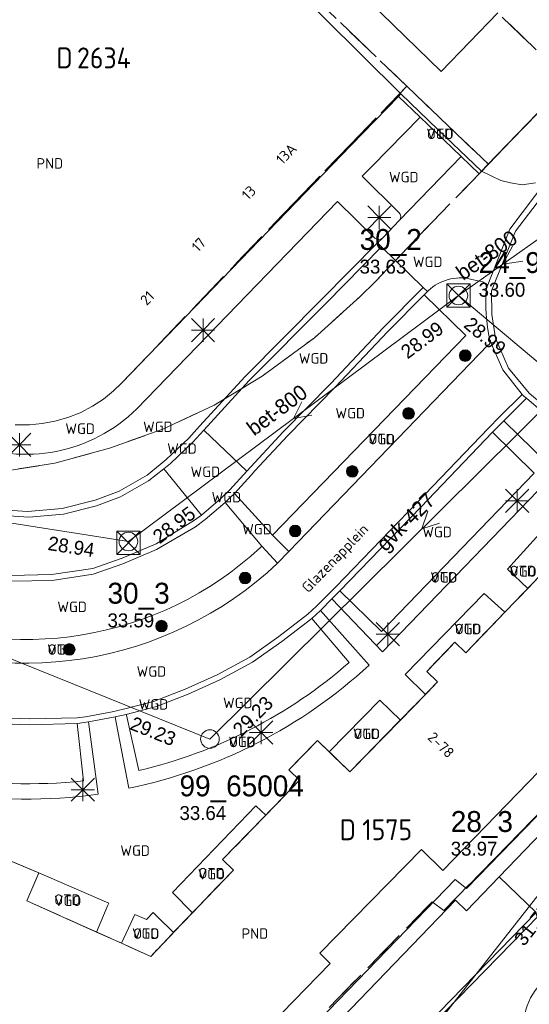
# Model space of a CAD drawing. Header units: metres. Extents: x 207644 to 210135, y 370459 to 373417.
# Tile 116 of 256: x 208509 to 208553, y 371749 to 371833. Entities that reach past the tile are written whole.
import ezdxf
from ezdxf.enums import TextEntityAlignment as Align

# ---------------------------------------------------------------- set-up
doc = ezdxf.new("R2010")
doc.units = ezdxf.units.M
doc.linetypes.add('HIDDEN2', pattern=[4.7625, 3.175, -1.5875])
for name, color, linetype in [('CON_BxH400x400mm', 7, 'Continuous'), ('CON_BxH427x427mm', 7, 'Continuous'), ('CON_BxH800x800mm', 7, 'Continuous'), ('DMM_BxH427x427mm', 7, 'Continuous'), ('DMM_BxH800x800mm', 7, 'Continuous'), ('GB', 1, 'Continuous'), ('INV_BxH400x400mm', 7, 'Continuous'), ('INV_BxH427x427mm', 7, 'Continuous'), ('INV_BxH800x800mm', 7, 'Continuous'), ('KAD_Niet_vastgesteld_Perceel', 30, 'Continuous'), ('KAD_perceelnummer', 212, 'Continuous'), ('KAD_sectie', 212, 'Continuous'), ('KAD_Vastgesteld_Perceel', 212, 'Continuous'), ('NAR', 7, 'Continuous'), ('NLV_inspectieput', 7, 'Continuous'), ('NLV_interne_overstor', 7, 'Continuous'), ('NNR_inspectieput', 7, 'Continuous'), ('NNR_interne_overstor', 7, 'Continuous'), ('NOD_inspectieput', 7, 'Continuous'), ('ORL', 7, 'Continuous'), ('OTD', 7, 'Continuous'), ('PIJL', 7, 'Continuous'), ('PND', 7, 'Continuous'), ('VGO', 7, 'Continuous'), ('WGD', 7, 'Continuous')]:
    doc.layers.add(name, color=color, linetype=linetype)
for name, color, linetype, lineweight in [('GIMGMV', 7, 'Continuous', 25), ('GMV', 7, 'Continuous', 25), ('Q21_lantaarnpaal', 1, 'Continuous', 0), ('Q26_boom', 72, 'Continuous', 0), ('Q28_rioolput', 153, 'Continuous', 0)]:
    doc.layers.add(name, color=color, linetype=linetype, lineweight=lineweight)
doc.styles.add('ISO', font='isocpeur.ttf', dxfattribs={"height": 1})
doc.styles.add('ISOCP', font='ISOCP.shx', dxfattribs={"height": 1.8})

# ---------------------------------------------------------------- blocks, each defined once
blk = doc.blocks.new('ACMAP_ANN_TEMPLATE_Vastgesteld_Perceelnummer')
at = {"layer": 'KAD_perceelnummer', "style": 'ISOCP'}
blk.add_attdef('Perceelnummer', text='', height=1.8, dxfattribs=at).set_placement((0, 0), align=Align.MIDDLE)
at = {"layer": 'KAD_sectie', "style": 'ISOCP'}
blk.add_attdef('sectie', text='', height=1.8, dxfattribs=at).set_placement((-2.7, 0), align=Align.MIDDLE_RIGHT)
blk = doc.blocks.new('Q28')
at = {"linetype": 'Continuous'}
for p, q in [((-1, -1), (1, 1)), ((-1, 1), (1, -1))]:
    blk.add_line(p, q, dxfattribs=at)
blk.add_lwpolyline([(1, 1), (1, -1), (-1, -1), (-1, 1)], close=True)
blk = doc.blocks.new('Q26')
blk.add_hatch(color=256).paths.add_polyline_path([(-0.452, -0.01, 1), (0.548, -0.01, 1)])
blk.add_circle((0.048, -0.01), 0.5)
blk = doc.blocks.new('Q21')
for p, q in [((-1, 1), (0, 0)), ((0, 1), (0, 0)), ((0, 0), (1, 1)), ((-1, 0), (0, 0)), ((-1, -1), (0, 0)), ((0, 0), (1, 0)), ((0, 0), (0, -1)), ((0, 0), (1, -1))]:
    blk.add_line(p, q)

msp = doc.modelspace()

# ---------------------------------------------------------------- linework, layer by layer
at = {"layer": 'CON_BxH400x400mm', "color": 253, "linetype": 'Continuous', "lineweight": 13}
msp.add_lwpolyline([(208555, 371760), (208532.09, 371730.81)], dxfattribs=at)
at = {"layer": 'CON_BxH427x427mm', "color": 253, "linetype": 'Continuous', "lineweight": 13}
for points in [[(208561.661, 371807.636), (208525.168, 371771.446)], [(208525.168, 371771.446), (208475.393, 371791.522)]]:
    msp.add_lwpolyline(points, dxfattribs=at)
at = {"layer": 'CON_BxH800x800mm', "color": 253, "linetype": 'Continuous', "lineweight": 13}
for points in [[(208554.217, 371815.046), (208546.57, 371809.64)], [(208546.57, 371809.64), (208518.15, 371788.46)], [(208589.539, 371773.543), (208546.57, 371809.64)], [(208518.15, 371788.46), (208466.6, 371796.56)]]:
    msp.add_lwpolyline(points, dxfattribs=at)
at = {"layer": 'GB', "color": 253, "linetype": 'Continuous', "lineweight": 13}
for points in [[(208525.006, 371843.499), (208541.623, 371827)], [(208545.083, 371828.938), (208538.872, 371834.951)], [(208549.965, 371833.977), (208545.083, 371828.938)], [(208537.338, 371822.602), (208541.415, 371826.784)], [(208508.39, 371798.51), (208509.623, 371798.501), (208510.731, 371798.611), (208511.822, 371798.824), (208512.941, 371799.151), (208513.982, 371799.548), (208515.068, 371800.103), (208516.011, 371800.725), (208516.862, 371801.423), (208517.563, 371802.09), (208537.295, 371822.557), (208537.338, 371822.602)], [(208552.538, 371784.415), (208550.568, 371782.372)], [(208545.239, 371760.135), (208562.703, 371778.168)], [(208543.724, 371775.295), (208541.578, 371773.09)], [(208534.432, 371771.338), (208531.965, 371768.805)], [(208535.452, 371770.345), (208534.432, 371771.338)], [(208531.965, 371768.805), (208532.896, 371767.898)], [(208532.896, 371767.898), (208529.98, 371764.903)], [(208507.234, 371761.29), (208510.438, 371759.919)], [(208534.64, 371753.002), (208543.393, 371761.928)], [(208543.393, 371761.928), (208545.239, 371760.135)], [(208523.672, 371756.498), (208522.041, 371754.795)], [(208517.558, 371753.865), (208515.399, 371754.836)], [(208535.534, 371752.135), (208534.64, 371753.002)], [(208524.033, 371740.321), (208535.534, 371752.135)]]:
    msp.add_lwpolyline(points, dxfattribs=at)
at = {"layer": 'GIMGMV', "color": 253, "linetype": 'Continuous', "lineweight": 13}
for points in [[(208541.623, 371827), (208541.415, 371826.784)], [(208552.538, 371784.415), (208553.61, 371785.528)], [(208550.568, 371782.372), (208547.204, 371778.882)], [(208546.271, 371779.787), (208543.836, 371777.275)], [(208547.204, 371778.882), (208546.271, 371779.787)], [(208543.836, 371777.275), (208544.77, 371776.37)], [(208544.77, 371776.37), (208543.724, 371775.295)], [(208541.578, 371773.09), (208537.226, 371768.617)], [(208537.226, 371768.617), (208535.452, 371770.345)], [(208529.98, 371764.903), (208526.26, 371761.081)], [(208526.26, 371761.081), (208527.192, 371760.174)], [(208509.415, 371757.529), (208510.386, 371759.798)], [(208510.386, 371759.798), (208510.438, 371759.919)], [(208527.192, 371760.174), (208524.845, 371757.723)], [(208524.845, 371757.723), (208523.672, 371756.498)], [(208515.399, 371754.836), (208509.415, 371757.529)], [(208522.041, 371754.795), (208520.068, 371752.735)], [(208520.068, 371752.735), (208517.558, 371753.865)]]:
    msp.add_lwpolyline(points, dxfattribs=at)
at = {"layer": 'GMV', "color": 253, "linetype": 'Continuous', "lineweight": 13}
for points in [[(208549.053, 371820.855), (208574.947, 371847.644)], [(208543.274, 371824.999), (208541.415, 371826.784)], [(208544.803, 371823.947), (208541.623, 371827)], [(208543.274, 371824.999), (208539.148, 371820.789)], [(208544.595, 371823.731), (208543.274, 371824.999)], [(208548.559, 371820.343), (208544.803, 371823.947)], [(208546.8, 371821.615), (208544.595, 371823.731)], [(208541.504, 371816.143), (208546.8, 371821.615)], [(208548.35, 371820.127), (208546.8, 371821.615)], [(208539.148, 371820.789), (208538.292, 371819.915), (208541.45, 371816.783)], [(208548.559, 371820.343), (208549.053, 371820.855)], [(208548.53, 371820.313), (208548.35, 371820.127)], [(208548.559, 371820.343), (208548.53, 371820.313)], [(208548.559, 371820.343), (208550.21, 371819.559)], [(208550.998, 371815.345), (208554.274, 371819.703)], [(208550.21, 371819.559), (208551.041, 371819.351)], [(208551.041, 371819.351), (208552.049, 371819.172)], [(208554.833, 371819.565), (208551.475, 371815.173)], [(208552.049, 371819.172), (208553.206, 371819.348)], [(208536.168, 371817.732), (208518.876, 371799.885)], [(208539.383, 371814.577), (208536.168, 371817.732)], [(208541.467, 371816.101), (208540.102, 371814.641)], [(208540.029, 371814.576), (208539.59, 371814.171)], [(208548.979, 371810.281), (208550.998, 371815.345)], [(208551.475, 371815.173), (208549.418, 371810.041)], [(208534.785, 371809.313), (208539.59, 371814.171)], [(208535.147, 371808.968), (208539.949, 371813.823)], [(208539.59, 371814.171), (208539.949, 371813.823)], [(208543.544, 371810.338), (208539.949, 371813.823)], [(208540.087, 371806.862), (208543.544, 371810.338)], [(208543.908, 371809.985), (208543.544, 371810.338)], [(208548.255, 371810.915), (208547.619, 371811.057)], [(208548.557, 371810.848), (208548.255, 371810.915)], [(208543.625, 371809.715), (208540.479, 371806.552)], [(208543.908, 371809.985), (208543.625, 371809.715)], [(208543.625, 371809.715), (208547.21, 371806.193)], [(208543.989, 371810.063), (208543.908, 371809.985)], [(208549.418, 371810.041), (208549.446, 371807.995)], [(208528.196, 371802.659), (208534.785, 371809.313)], [(208528.558, 371802.314), (208535.147, 371808.968)], [(208549.446, 371807.995), (208549.761, 371805.973)], [(208547.21, 371806.193), (208530.567, 371789.006)], [(208535.575, 371802.071), (208540.087, 371806.862)], [(208540.479, 371806.552), (208535.967, 371801.761)], [(208531.971, 371787.601), (208549.137, 371805.392)], [(208549.328, 371805.666), (208550.403, 371803.23)], [(208549.761, 371805.973), (208550.877, 371803.39)], [(208524.28, 371798.384), (208528.196, 371802.659)], [(208550.403, 371803.23), (208552.056, 371801.133)], [(208550.877, 371803.39), (208552.672, 371801.223)], [(208524.643, 371798.041), (208528.558, 371802.314)], [(208531.491, 371797.905), (208535.575, 371802.071)], [(208535.967, 371801.761), (208531.883, 371797.595)], [(208550.121, 371799.202), (208552.056, 371801.133)], [(208552.236, 371800.959), (208552.056, 371801.133)], [(208552.421, 371800.791), (208552.236, 371800.959)], [(208552.672, 371801.223), (208559.402, 371795.565)], [(208550.47, 371798.844), (208552.421, 371800.791)], [(208553.87, 371799.572), (208552.421, 371800.791)], [(208549.153, 371798.231), (208550.121, 371799.202)], [(208550.47, 371798.844), (208549.502, 371797.873)], [(208551.824, 371797.528), (208550.47, 371798.844)], [(208523.342, 371797.361), (208524.28, 371798.384)], [(208523.705, 371797.017), (208524.643, 371798.041)], [(208528.356, 371794.529), (208524.643, 371798.041)], [(208528.356, 371794.529), (208531.491, 371797.905)], [(208531.883, 371797.595), (208529.038, 371794.542)], [(208542.995, 371791.786), (208549.153, 371798.231)], [(208543.344, 371791.428), (208549.502, 371797.873)], [(208553.093, 371794.36), (208549.502, 371797.873)], [(208521.412, 371795.53), (208523.342, 371797.361)], [(208521.775, 371795.186), (208523.705, 371797.017)], [(208554.974, 371794.466), (208551.824, 371797.528)], [(208520.874, 371795.087), (208519.766, 371794.175)], [(208520.874, 371795.087), (208521.412, 371795.53)], [(208521.188, 371794.705), (208521.775, 371795.186)], [(208519.766, 371794.175), (208517.357, 371792.804)], [(208521.188, 371794.705), (208519.877, 371793.687)], [(208524.452, 371790.742), (208521.188, 371794.705)], [(208526.895, 371792.907), (208528.356, 371794.529)], [(208527.287, 371792.597), (208528.718, 371794.186)], [(208529.038, 371794.542), (208528.718, 371794.186)], [(208539.943, 371780.706), (208553.093, 371794.36)], [(208540.033, 371778.967), (208554.974, 371794.466)], [(208519.877, 371793.687), (208517.468, 371792.316)], [(208517.357, 371792.804), (208515.288, 371792.028)], [(208526.077, 371792.128), (208526.895, 371792.907)], [(208526.877, 371792.208), (208527.287, 371792.597)], [(208530.567, 371789.006), (208527.287, 371792.597)], [(208515.288, 371792.028), (208512.455, 371791.294)], [(208517.468, 371792.316), (208515.399, 371791.54)], [(208524.452, 371790.742), (208526.077, 371792.128)], [(208526.469, 371791.818), (208524.764, 371790.363)], [(208526.469, 371791.818), (208526.877, 371792.208)], [(208529.645, 371788.072), (208526.469, 371791.818)], [(208536.021, 371784.564), (208542.995, 371791.786)], [(208509.464, 371791.057), (208506.435, 371791.259)], [(208512.455, 371791.294), (208509.464, 371791.057)], [(208512.566, 371790.806), (208509.575, 371790.569)], [(208515.399, 371791.54), (208512.566, 371790.806)], [(208536.37, 371784.206), (208543.344, 371791.428)], [(208509.575, 371790.569), (208506.546, 371790.771)], [(208520.527, 371788.259), (208523.847, 371790.299)], [(208523.847, 371790.299), (208524.452, 371790.742)], [(208523.939, 371789.739), (208524.764, 371790.363)], [(208520.573, 371787.761), (208523.939, 371789.739)], [(208550.792, 371786.087), (208554.133, 371789.744)], [(208517.616, 371787.024), (208520.527, 371788.259)], [(208531.971, 371787.601), (208530.567, 371789.006)], [(208517.662, 371786.526), (208520.573, 371787.761)], [(208529.645, 371788.072), (208529.516, 371787.951)], [(208530.99, 371786.589), (208529.645, 371788.072)], [(208530.99, 371786.589), (208531.971, 371787.601)], [(208515.079, 371786.15), (208517.616, 371787.024)], [(208511.537, 371785.608), (208515.079, 371786.15)], [(208515.125, 371785.652), (208517.662, 371786.526)], [(208552.538, 371784.415), (208550.792, 371786.087)], [(208508.015, 371785.536), (208511.537, 371785.608)], [(208508.061, 371785.038), (208511.583, 371785.11)], [(208511.583, 371785.11), (208515.125, 371785.652)], [(208535.321, 371783.871), (208536.021, 371784.564)], [(208536.37, 371784.206), (208535.67, 371783.513)], [(208536.37, 371784.206), (208539.943, 371780.706)], [(208534.347, 371782.882), (208535.321, 371783.871)], [(208534.696, 371782.524), (208535.67, 371783.513)], [(208535.67, 371783.513), (208540.033, 371778.967)], [(208548.797, 371783.981), (208541.995, 371777)], [(208550.568, 371782.372), (208548.797, 371783.981)], [(208533.597, 371782.201), (208534.347, 371782.882)], [(208534.696, 371782.524), (208533.946, 371781.843)], [(208538.889, 371777.823), (208534.696, 371782.524)], [(208531.118, 371780.282), (208533.597, 371782.201)], [(208531.366, 371779.848), (208533.946, 371781.843)], [(208533.946, 371781.843), (208537.173, 371778.052)], [(208528.599, 371778.498), (208531.118, 371780.282)], [(208528.847, 371778.064), (208531.366, 371779.848)], [(208525.782, 371776.972), (208528.599, 371778.498)], [(208526.03, 371776.538), (208528.847, 371778.064)], [(208523.047, 371775.741), (208525.782, 371776.972)], [(208523.295, 371775.307), (208526.03, 371776.538)], [(208541.995, 371777), (208543.724, 371775.295)], [(208520.308, 371774.686), (208523.047, 371775.741)], [(208517.72, 371774.012), (208520.308, 371774.686)], [(208520.556, 371774.252), (208523.295, 371775.307)], [(208539.802, 371774.798), (208535.452, 371770.345)], [(208541.578, 371773.09), (208539.802, 371774.798)], [(208516.748, 371773.808), (208517.72, 371774.012)], [(208517.968, 371773.578), (208520.556, 371774.252)], [(208505.918, 371773.307), (208509.65, 371773.178)], [(208509.65, 371773.178), (208513.742, 371773.292)], [(208513.742, 371773.292), (208514.466, 371773.363)], [(208514.466, 371773.363), (208516.748, 371773.808)], [(208516.996, 371773.374), (208514.714, 371772.929)], [(208517.968, 371773.578), (208516.996, 371773.374)], [(208516.996, 371773.374), (208517.083, 371772.882)], [(208517.968, 371773.578), (208517.982, 371773.516)], [(208517.982, 371773.516), (208519.06, 371768.733)], [(208509.635, 371772.678), (208505.903, 371772.807)], [(208513.727, 371772.792), (208509.635, 371772.678)], [(208513.776, 371772.796), (208513.727, 371772.792)], [(208513.727, 371772.792), (208514.269, 371767.842)], [(208514.714, 371772.929), (208513.776, 371772.796)], [(208514.714, 371772.929), (208515.546, 371766.7)], [(208517.083, 371772.882), (208518.192, 371767.219)], [(208562.795, 371772.786), (208550.071, 371759.594)], [(208547.258, 371758.574), (208559.177, 371770.836)], [(208529.136, 371765.711), (208521.949, 371758.238)], [(208529.98, 371764.903), (208529.136, 371765.711)], [(208516.454, 371757.328), (208510.438, 371759.919)], [(208550.071, 371759.594), (208547.258, 371756.667)], [(208550.071, 371759.594), (208553.253, 371756.503)], [(208526.969, 371739.377), (208546.302, 371759.357)], [(208546.302, 371759.357), (208547.258, 371758.574)], [(208521.949, 371758.238), (208523.672, 371756.498)], [(208515.399, 371754.836), (208516.372, 371757.134)], [(208516.372, 371757.134), (208516.454, 371757.328)], [(208546.324, 371757.569), (208527.603, 371738.132)], [(208547.258, 371756.667), (208546.324, 371757.569)], [(208518.709, 371756.357), (208518.364, 371755.61)], [(208519.721, 371755.921), (208518.709, 371756.357)], [(208520.28, 371756.503), (208519.721, 371755.921)], [(208520.605, 371756.188), (208520.28, 371756.503)], [(208522.041, 371754.795), (208520.605, 371756.188)], [(208553.253, 371756.503), (208542.807, 371745.788)], [(208553.501, 371756.256), (208543.055, 371745.541)], [(208518.364, 371755.61), (208517.558, 371753.865)]]:
    msp.add_lwpolyline(points, dxfattribs=at)
for points in [[(208541.45, 371816.783, -0.390744), (208541.504, 371816.143)], [(208541.504, 371816.143, -0.037034), (208541.467, 371816.101)], [(208540.029, 371814.576, -0.329721), (208539.383, 371814.577)], [(208540.102, 371814.641, -0.043333), (208540.029, 371814.576)], [(208547.619, 371811.057, 0.251258), (208543.989, 371810.063)], [(208548.979, 371810.281, 0.41172), (208548.557, 371810.848)], [(208549.288, 371805.812, -0.078998), (208548.979, 371810.281)], [(208549.137, 371805.392, 0.316413), (208549.328, 371805.666)], [(208549.328, 371805.666, 0.137896), (208549.288, 371805.812)], [(208518.876, 371799.885, -0.301058), (208504.105, 371797.004)], [(208529.516, 371787.951, -0.301001), (208497.23, 371782.611)], [(208495.733, 371781.042, 0.309021), (208530.99, 371786.589)], [(208518.192, 371767.219, 0.135986), (208538.889, 371777.823)], [(208537.173, 371778.052, -0.121968), (208519.06, 371768.733)], [(208514.269, 371767.842, -0.137014), (208490.374, 371771.924)], [(208489.812, 371770.664, 0.145017), (208515.546, 371766.7)], [(208552.641, 371744.898, -0.691926), (208559.148, 371751.31)]]:
    msp.add_lwpolyline(points, format="xyb", dxfattribs=at)
at = {"layer": 'KAD_Niet_vastgesteld_Perceel', "color": 253, "linetype": 'HIDDEN2', "lineweight": 13}
msp.add_lwpolyline([(208525.971, 371738.611), (208544.306, 371757.443), (208545.318, 371756.674), (208566.283, 371778.167), (208564.447, 371779.944), (208566.138, 371781.602), (208576.652, 371771.655), (208576.012, 371770.983), (208574.479, 371769.395), (208570.997, 371765.794), (208563.49, 371758.03), (208566.663, 371754.982), (208569.692, 371752.073), (208572.728, 371749.156), (208575.762, 371746.243)], dxfattribs=at)
at = {"layer": 'KAD_Vastgesteld_Perceel', "color": 253, "linetype": 'HIDDEN2', "lineweight": 13}
for points in [[(208507.306, 371794.482), (208511.818, 371795.214), (208516.532, 371796.501), (208521.101, 371798.126), (208525.537, 371800.201), (208529.681, 371802.703), (208534.164, 371806.002), (208538.107, 371809.553), (208539.402, 371810.822), (208543.027, 371814.626), (208549.147, 371820.945), (208551.176, 371823.04), (208556.069, 371828.102), (208563.069, 371835.345), (208569.894, 371842.406), (208576.887, 371849.64), (208583.975, 371856.974), (208590.94, 371864.181), (208597.814, 371871.293), (208604.786, 371878.506)], [(208506.757, 371861.618), (208526.877, 371842.27), (208542.137, 371827.658), (208537.285, 371822.654), (208532.415, 371817.63), (208517.563, 371802.09), (208516.862, 371801.423), (208516.011, 371800.725), (208515.068, 371800.103), (208513.982, 371799.548), (208512.941, 371799.151), (208511.822, 371798.824), (208510.731, 371798.611), (208509.623, 371798.501), (208508.39, 371798.51)], [(208508.39, 371798.51), (208509.623, 371798.501), (208510.731, 371798.611), (208511.822, 371798.824), (208512.941, 371799.151), (208513.982, 371799.548), (208515.068, 371800.103), (208516.011, 371800.725), (208516.862, 371801.423), (208517.563, 371802.09), (208532.415, 371817.63), (208537.285, 371822.654), (208542.137, 371827.658), (208549.147, 371820.945), (208543.027, 371814.626), (208539.402, 371810.822), (208538.107, 371809.553), (208534.164, 371806.002), (208529.681, 371802.703), (208525.537, 371800.201), (208521.101, 371798.126), (208516.532, 371796.501), (208511.818, 371795.214), (208507.306, 371794.482)], [(208507.234, 371761.29), (208510.438, 371759.919), (208509.415, 371757.529), (208520.068, 371752.735), (208527.192, 371760.174), (208526.26, 371761.081), (208532.896, 371767.898), (208531.965, 371768.805), (208534.432, 371771.338), (208537.226, 371768.617), (208544.77, 371776.37), (208543.836, 371777.275), (208546.271, 371779.787), (208547.204, 371778.882), (208553.61, 371785.528)], [(208553.61, 371785.528), (208547.204, 371778.882), (208546.271, 371779.787), (208543.836, 371777.275), (208544.77, 371776.37), (208537.226, 371768.617), (208534.432, 371771.338), (208531.965, 371768.805), (208532.896, 371767.898), (208526.26, 371761.081), (208527.192, 371760.174), (208520.068, 371752.735), (208509.415, 371757.529), (208510.438, 371759.919), (208507.234, 371761.29)], [(208566.283, 371778.167), (208545.318, 371756.674), (208544.306, 371757.443), (208525.971, 371738.611)]]:
    msp.add_lwpolyline(points, dxfattribs=at)
for points in [[(208563.069, 371835.345), (208556.069, 371828.102), (208533.826, 371849.509), (208540.782, 371856.784), (208563.069, 371835.345)], [(208556.069, 371828.102), (208551.176, 371823.04), (208549.147, 371820.945), (208542.137, 371827.658), (208526.877, 371842.27), (208533.826, 371849.509), (208556.069, 371828.102)]]:
    msp.add_lwpolyline(points, close=True, dxfattribs=at)
at = {"layer": 'NOD_inspectieput', "color": 253, "lineweight": 13}
for centre in [(208546.57, 371809.64), (208518.15, 371788.46), (208525.17, 371771.45)]:
    msp.add_circle(centre, 0.8, dxfattribs=at)
at = {"layer": 'PIJL', "color": 253, "lineweight": 13}
for points in [[(208551.22, 371813.88), (208550.39, 371812.34), (208552.12, 371812.61)], [(208533.08, 371800.49), (208532.36, 371799.05), (208533.94, 371799.33)], [(208543.93, 371791.07), (208543.41, 371789.54), (208544.94, 371790.04)]]:
    msp.add_lwpolyline(points, dxfattribs=at)

# ---------------------------------------------------------------- block references
at = {"layer": 'KAD_Vastgesteld_Perceel', "color": 253, "linetype": 'HIDDEN2', "lineweight": 13}
ref = msp.add_blockref('ACMAP_ANN_TEMPLATE_Vastgesteld_Perceelnummer', (208516.039, 371830.107), dxfattribs=at)
ref.add_attrib('Perceelnummer', '2634', dxfattribs={"layer": 'KAD_perceelnummer', "lineweight": 13, "height": 1.8, "style": 'ISOCP'}).set_placement((208516.039, 371830.107), align=Align.MIDDLE)
ref.add_attrib('sectie', 'D', dxfattribs={"layer": 'KAD_sectie', "lineweight": 13, "height": 1.8, "style": 'ISOCP'}).set_placement((208513.339, 371830.107), align=Align.MIDDLE_RIGHT)
ref = msp.add_blockref('ACMAP_ANN_TEMPLATE_Vastgesteld_Perceelnummer', (208540.436, 371763.644), dxfattribs=at)
ref.add_attrib('Perceelnummer', '1575', dxfattribs={"layer": 'KAD_perceelnummer', "lineweight": 13, "height": 1.8, "style": 'ISOCP'}).set_placement((208540.436, 371763.644), align=Align.MIDDLE)
ref.add_attrib('sectie', 'D', dxfattribs={"layer": 'KAD_sectie', "lineweight": 13, "height": 1.8, "style": 'ISOCP'}).set_placement((208537.736, 371763.644), align=Align.MIDDLE_RIGHT)
at = {"layer": 'Q21_lantaarnpaal', "color": 253}
for p in [(208539.755, 371816.368), (208524.577, 371806.651), (208508.76, 371796.787), (208551.626, 371791.967), (208540.493, 371780.475), (208529.576, 371772.015), (208514.233, 371767.091)]:
    msp.add_blockref('Q21', p, dxfattribs=at)
at = {"layer": 'Q26_boom', "color": 253}
for p in [(208547.105, 371804.482), (208542.23, 371799.501), (208537.383, 371794.51), (208532.462, 371789.377), (208528.147, 371785.33), (208520.952, 371781.184), (208513.012, 371779.182)]:
    msp.add_blockref('Q26', p, dxfattribs=at)
at = {"layer": 'Q28_rioolput', "color": 253}
for p in [(208546.571, 371809.644), (208518.151, 371788.339)]:
    msp.add_blockref('Q28', p, dxfattribs=at)

# ---------------------------------------------------------------- texts
at = {"layer": 'DMM_BxH427x427mm', "color": 253, "lineweight": 13}
msp.add_text('gvk-427', height=1.3, rotation=44.76, dxfattribs=at).set_placement((208540.29, 371787.52))
at = {"layer": 'DMM_BxH800x800mm', "color": 253, "lineweight": 13}
for rotation, p in [(35.26, (208546.97, 371810.89)), (36.7, (208528.97, 371797.5))]:
    msp.add_text('bet-800', height=1.3, rotation=rotation, dxfattribs=at).set_placement(p)
at = {"layer": 'INV_BxH400x400mm', "color": 253, "lineweight": 13}
msp.add_text('31.77', height=1.2, rotation=51.87, dxfattribs=at).set_placement((208552.22, 371753.54))
at = {"layer": 'INV_BxH427x427mm', "color": 253, "lineweight": 13}
for rotation, p in [(44.76, (208527.86, 371771.58)), (338.03, (208518.19, 371772.32))]:
    msp.add_text('29.23', height=1.2, rotation=rotation, dxfattribs=at).set_placement(p)
at = {"layer": 'INV_BxH800x800mm', "color": 253, "lineweight": 13}
for s, rotation, p in [('28.99', 319.97, (208546.94, 371806.98)), ('28.99', 36.7, (208542.19, 371804.13)), ('28.95', 36.7, (208520.83, 371788.21)), ('28.94', 351.07, (208511.15, 371787.74))]:
    msp.add_text(s, height=1.2, rotation=rotation, dxfattribs=at).set_placement(p)
at = {"layer": 'NAR', "color": 253, "linetype": 'Continuous', "lineweight": 13, "style": 'ISO'}
for s, rotation, p in [('13A', 46, (208531.744, 371821.842)), ('13', 46, (208528.517, 371818.494)), ('17', 46, (208524.2, 371814.017)), ('21', 46, (208519.77, 371809.422)), ('2-78', 315.8, (208545.073, 371770.946))]:
    msp.add_text(s, height=0.9, rotation=rotation, dxfattribs=at).set_placement(p, align=Align.MIDDLE_CENTER)
at = {"layer": 'NLV_inspectieput', "color": 253, "lineweight": 13}
for s, p in [('33.63', (208538.06, 371811.53)), ('33.59', (208516.35, 371781.07)), ('33.64', (208522.55, 371764.48)), ('33.97', (208545.91, 371761.41))]:
    msp.add_text(s, height=1.2, dxfattribs=at).set_placement(p)
at = {"layer": 'NLV_interne_overstor', "color": 253, "lineweight": 13}
msp.add_text('33.60', height=1.2, dxfattribs=at).set_placement((208548.31, 371809.54))
at = {"layer": 'NNR_inspectieput', "color": 253, "lineweight": 13}
for s, p in [('30_2', (208538.06, 371813.57)), ('30_3', (208516.35, 371783.11)), ('99_65004', (208522.55, 371766.52)), ('28_3', (208545.91, 371763.45))]:
    msp.add_text(s, height=1.8, dxfattribs=at).set_placement(p)
at = {"layer": 'NNR_interne_overstor', "color": 253, "lineweight": 13}
msp.add_text('24_9-C', height=1.8, dxfattribs=at).set_placement((208548.31, 371811.58))
at = {"layer": 'ORL', "color": 253, "linetype": 'Continuous', "lineweight": 13, "style": 'ISO'}
msp.add_text('Glazenapplein', height=0.9, rotation=46.1, dxfattribs=at).set_placement((208535.936, 371787.026), align=Align.MIDDLE_CENTER)
at = {"layer": 'OTD', "color": 253, "linetype": 'Continuous', "lineweight": 13, "style": 'ISO'}
for p in [(208544.987, 371823.563), (208539.948, 371797.281), (208545.322, 371785.373), (208552.108, 371785.925), (208547.38, 371780.925), (208512.327, 371779.159), (208538.661, 371771.906), (208527.943, 371771.2), (208525.308, 371759.906), (208512.892, 371757.623), (208519.686, 371754.696)]:
    msp.add_text('OTD', height=0.9, dxfattribs=at).set_placement(p, align=Align.MIDDLE_CENTER)
at = {"layer": 'PND', "color": 253, "linetype": 'Continuous', "lineweight": 13, "style": 'ISO'}
for p in [(208511.379, 371821.021), (208529.043, 371754.704)]:
    msp.add_text('PND', height=0.9, dxfattribs=at).set_placement(p, align=Align.MIDDLE_CENTER)
at = {"layer": 'VGO', "color": 253, "linetype": 'Continuous', "lineweight": 13, "style": 'ISO'}
for p in [(208544.987, 371823.563), (208539.948, 371797.281), (208545.322, 371785.373), (208552.131, 371785.879), (208547.384, 371780.927), (208512.327, 371779.159), (208538.655, 371771.898), (208527.943, 371771.2), (208525.296, 371759.823), (208512.923, 371757.527), (208519.633, 371754.711)]:
    msp.add_text('VGO', height=0.9, dxfattribs=at).set_placement(p, align=Align.MIDDLE_CENTER)
at = {"layer": 'WGD', "color": 253, "linetype": 'Continuous', "lineweight": 13, "style": 'ISO'}
for p in [(208541.861, 371819.843), (208543.923, 371812.545), (208534.094, 371804.233), (208537.249, 371799.514), (208513.992, 371798.178), (208520.684, 371798.341), (208522.759, 371796.464), (208524.772, 371794.467), (208526.585, 371792.271), (208529.22, 371789.527), (208544.732, 371789.28), (208513.3, 371782.833), (208520.13, 371777.27), (208520.304, 371774.436), (208527.571, 371774.558), (208518.725, 371761.845)]:
    msp.add_text('WGD', height=0.9, dxfattribs=at).set_placement(p, align=Align.MIDDLE_CENTER)

doc.saveas('drawing.dxf')
